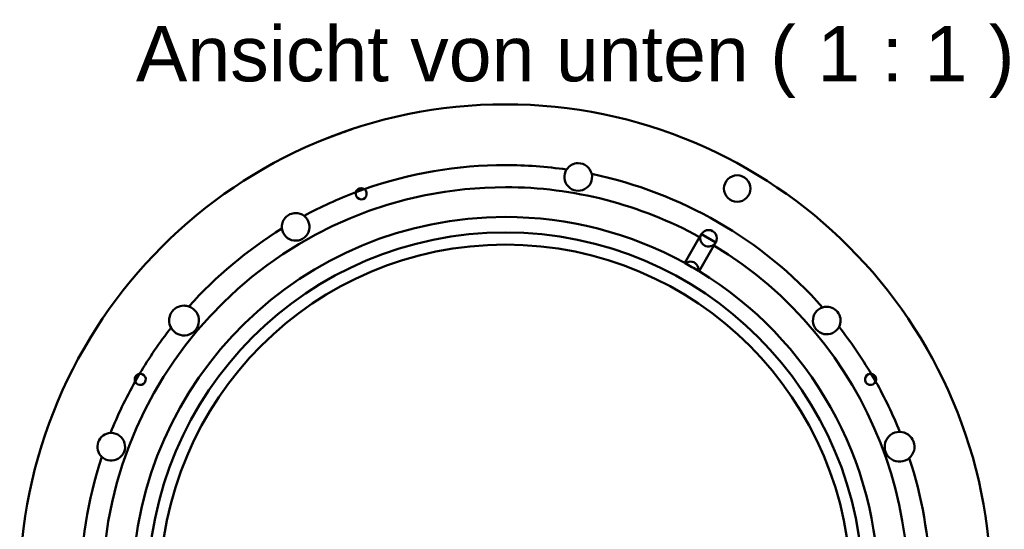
# Model space of a CAD drawing. Header units: inches. Extents: x 0.8 to 17.2, y 0.6 to 12.1.
# Tile 6 of 11: x 6.6 to 10.1, y 4.8 to 6.6. Entities that reach past the tile are written whole.
import ezdxf
from ezdxf.enums import TextEntityAlignment as Align

# ---------------------------------------------------------------- set-up
doc = ezdxf.new("R2010")
doc.units = ezdxf.units.IN
doc.header["$MEASUREMENT"] = 0
doc.layers.add('SICHTKANTE', color=7, linetype='Continuous', lineweight=50)
doc.layers.add('TEXT', color=7, linetype='Continuous', lineweight=18)
doc.styles.add('ISO_20', font='arial.ttf')

msp = doc.modelspace()

# ---------------------------------------------------------------- linework, layer by layer
at = {"layer": 'SICHTKANTE'}
for p, q in [((7.69612, 6.21643), (7.69286, 6.21522)), ((7.69361, 6.21549), (7.69394, 6.21562)), ((7.69394, 6.21562), (7.69427, 6.21574)), ((7.69427, 6.21574), (7.6946, 6.21586)), ((7.69946, 6.21767), (7.69612, 6.21643)), ((7.70287, 6.21892), (7.69946, 6.21767)), ((7.70183, 6.21854), (7.70295, 6.21895)), ((7.70631, 6.22018), (7.70287, 6.21892)), ((7.70295, 6.21895), (7.70406, 6.21936)), ((7.70406, 6.21936), (7.70519, 6.21977)), ((7.70519, 6.21977), (7.70631, 6.22018)), ((7.70975, 6.22143), (7.70631, 6.22018)), ((7.70631, 6.22018), (7.70743, 6.22059)), ((7.70743, 6.22059), (7.70856, 6.221)), ((7.70856, 6.221), (7.70968, 6.2214)), ((7.70968, 6.2214), (7.71081, 6.22181)), ((7.71318, 6.22266), (7.70975, 6.22143)), ((7.71081, 6.22181), (7.71193, 6.22221)), ((7.71193, 6.22221), (7.71304, 6.22262)), ((7.71304, 6.22262), (7.71416, 6.22301)), ((7.71656, 6.22388), (7.71318, 6.22266)), ((7.71416, 6.22301), (7.71526, 6.22341)), ((7.71526, 6.22341), (7.71636, 6.22381)), ((7.71636, 6.22381), (7.71746, 6.2242)), ((7.71987, 6.22505), (7.71656, 6.22388)), ((7.71746, 6.2242), (7.71855, 6.22458)), ((7.71855, 6.22458), (7.71962, 6.22497)), ((7.71962, 6.22497), (7.72068, 6.22534)), ((7.72306, 6.22618), (7.71987, 6.22505)), ((7.72068, 6.22534), (7.72173, 6.22571)), ((7.72173, 6.22571), (7.72276, 6.22608)), ((7.72276, 6.22608), (7.72378, 6.22644)), ((7.72612, 6.22726), (7.72306, 6.22618)), ((7.72378, 6.22644), (7.72479, 6.22679)), ((7.72479, 6.22679), (7.72577, 6.22714)), ((7.72577, 6.22714), (7.72675, 6.22748)), ((7.72903, 6.22828), (7.72612, 6.22726)), ((7.72675, 6.22748), (7.72771, 6.22781)), ((7.72771, 6.22781), (7.72865, 6.22814)), ((7.72865, 6.22814), (7.72958, 6.22847)), ((7.7318, 6.22924), (7.72903, 6.22828)), ((7.72958, 6.22847), (7.73049, 6.22878)), ((7.73049, 6.22878), (7.73138, 6.22909)), ((7.73138, 6.22909), (7.73226, 6.2294)), ((7.7344, 6.23014), (7.7318, 6.22924)), ((7.73226, 6.2294), (7.73312, 6.22969)), ((7.73312, 6.22969), (7.73396, 6.22999)), ((7.73396, 6.22999), (7.73478, 6.23027)), ((7.73684, 6.23098), (7.7344, 6.23014)), ((7.73478, 6.23027), (7.73559, 6.23055)), ((7.73559, 6.23055), (7.73638, 6.23082)), ((7.73638, 6.23082), (7.73715, 6.23109)), ((7.73912, 6.23176), (7.73684, 6.23098)), ((7.73715, 6.23109), (7.73791, 6.23134)), ((7.73791, 6.23134), (7.73865, 6.2316)), ((7.73865, 6.2316), (7.73936, 6.23184)), ((7.74122, 6.23248), (7.73912, 6.23176)), ((7.73936, 6.23184), (7.74007, 6.23208)), ((7.74007, 6.23208), (7.74075, 6.23231)), ((7.74075, 6.23231), (7.74141, 6.23254)), ((7.74315, 6.23313), (7.74122, 6.23248)), ((7.74141, 6.23254), (7.74206, 6.23276)), ((7.74206, 6.23276), (7.74268, 6.23297)), ((7.74268, 6.23297), (7.74329, 6.23318)), ((7.74491, 6.23373), (7.74315, 6.23313)), ((7.74329, 6.23318), (7.74388, 6.23338)), ((7.74388, 6.23338), (7.74445, 6.23357)), ((7.74445, 6.23357), (7.74501, 6.23376)), ((7.74649, 6.23426), (7.74491, 6.23373)), ((7.74501, 6.23376), (7.74554, 6.23394)), ((7.7479, 6.23473), (7.74649, 6.23426)), ((7.74914, 6.23515), (7.7479, 6.23473)), ((7.75022, 6.23551), (7.74914, 6.23515)), ((7.75113, 6.23581), (7.75022, 6.23551)), ((7.75188, 6.23606), (7.75113, 6.23581)), ((7.75247, 6.23626), (7.75188, 6.23606)), ((7.75289, 6.2364), (7.75247, 6.23626)), ((7.75314, 6.23648), (7.75289, 6.2364)), ((7.75322, 6.23651), (7.75314, 6.23648)), ((7.66081, 6.20288), (7.66073, 6.20284)), ((7.66073, 6.20284), (7.66074, 6.20285)), ((7.66074, 6.20285), (7.66076, 6.20286)), ((7.66076, 6.20286), (7.66079, 6.20287)), ((7.66079, 6.20287), (7.66084, 6.20289)), ((7.66104, 6.20297), (7.66081, 6.20288)), ((7.66084, 6.20289), (7.66091, 6.20291)), ((7.66091, 6.20291), (7.66099, 6.20295)), ((7.66099, 6.20295), (7.66108, 6.20298)), ((7.66143, 6.20312), (7.66104, 6.20297)), ((7.66108, 6.20298), (7.66118, 6.20302)), ((7.66118, 6.20302), (7.6613, 6.20307)), ((7.6613, 6.20307), (7.66144, 6.20313)), ((7.66197, 6.20334), (7.66143, 6.20312)), ((7.66144, 6.20313), (7.66159, 6.20318)), ((7.66159, 6.20318), (7.66175, 6.20325)), ((7.66175, 6.20325), (7.66193, 6.20332)), ((7.66193, 6.20332), (7.66212, 6.2034)), ((7.66267, 6.20361), (7.66197, 6.20334)), ((7.66212, 6.2034), (7.66233, 6.20348)), ((7.66233, 6.20348), (7.66255, 6.20356)), ((7.66255, 6.20356), (7.66278, 6.20366)), ((7.66353, 6.20395), (7.66267, 6.20361)), ((7.66278, 6.20366), (7.66303, 6.20376)), ((7.66303, 6.20376), (7.6633, 6.20386)), ((7.6633, 6.20386), (7.66357, 6.20397)), ((7.66455, 6.20435), (7.66353, 6.20395)), ((7.66357, 6.20397), (7.66387, 6.20409)), ((7.66387, 6.20409), (7.66418, 6.20421)), ((7.66418, 6.20421), (7.6645, 6.20433)), ((7.6645, 6.20433), (7.66484, 6.20447)), ((7.66573, 6.20482), (7.66455, 6.20435)), ((7.66484, 6.20447), (7.66519, 6.2046)), ((7.66519, 6.2046), (7.66555, 6.20475)), ((7.66555, 6.20475), (7.66594, 6.2049)), ((7.66707, 6.20535), (7.66573, 6.20482)), ((7.66594, 6.2049), (7.66633, 6.20505)), ((7.66633, 6.20505), (7.66674, 6.20522)), ((7.66674, 6.20522), (7.66717, 6.20538)), ((7.66858, 6.20593), (7.66707, 6.20535)), ((7.66717, 6.20538), (7.66761, 6.20556)), ((7.66761, 6.20556), (7.66807, 6.20573)), ((7.66807, 6.20573), (7.66854, 6.20592)), ((7.66854, 6.20592), (7.66903, 6.20611)), ((7.67025, 6.20659), (7.66858, 6.20593)), ((7.66903, 6.20611), (7.66953, 6.2063)), ((7.66953, 6.2063), (7.67004, 6.20651)), ((7.67004, 6.20651), (7.67058, 6.20671)), ((7.67209, 6.2073), (7.67025, 6.20659)), ((7.67058, 6.20671), (7.67112, 6.20693)), ((7.67112, 6.20693), (7.67169, 6.20715)), ((7.67169, 6.20715), (7.67226, 6.20737)), ((7.6741, 6.20808), (7.67209, 6.2073)), ((7.67226, 6.20737), (7.67286, 6.2076)), ((7.67286, 6.2076), (7.67347, 6.20784)), ((7.67347, 6.20784), (7.67409, 6.20808)), ((7.67409, 6.20808), (7.67473, 6.20833)), ((7.67627, 6.20892), (7.6741, 6.20808)), ((7.67473, 6.20833), (7.67539, 6.20858)), ((7.67539, 6.20858), (7.67606, 6.20884)), ((7.67606, 6.20884), (7.67674, 6.2091)), ((7.67861, 6.20982), (7.67627, 6.20892)), ((7.67674, 6.2091), (7.67744, 6.20937)), ((7.68113, 6.21078), (7.67861, 6.20982)), ((7.68021, 6.21043), (7.68047, 6.21053)), ((7.68047, 6.21053), (7.68074, 6.21063)), ((7.68074, 6.21063), (7.681, 6.21074)), ((7.681, 6.21074), (7.68127, 6.21084)), ((7.68383, 6.21181), (7.68113, 6.21078)), ((7.68127, 6.21084), (7.68154, 6.21094)), ((7.68154, 6.21094), (7.68181, 6.21104)), ((7.68181, 6.21104), (7.68208, 6.21115)), ((7.68208, 6.21115), (7.68235, 6.21125)), ((7.68235, 6.21125), (7.68263, 6.21136)), ((7.68263, 6.21136), (7.68291, 6.21146)), ((7.68291, 6.21146), (7.68319, 6.21157)), ((7.68319, 6.21157), (7.68347, 6.21168)), ((7.68347, 6.21168), (7.68375, 6.21178)), ((7.68375, 6.21178), (7.68404, 6.21189)), ((7.6867, 6.2129), (7.68383, 6.21181)), ((7.68404, 6.21189), (7.68432, 6.212)), ((7.68432, 6.212), (7.68461, 6.21211)), ((7.68461, 6.21211), (7.6849, 6.21222)), ((7.6849, 6.21222), (7.68519, 6.21233)), ((7.68519, 6.21233), (7.68549, 6.21244)), ((7.68549, 6.21244), (7.68578, 6.21255)), ((7.68578, 6.21255), (7.68608, 6.21266)), ((7.68608, 6.21266), (7.68637, 6.21278)), ((7.68637, 6.21278), (7.68667, 6.21289)), ((7.68667, 6.21289), (7.68697, 6.213)), ((7.68972, 6.21404), (7.6867, 6.2129)), ((7.68697, 6.213), (7.68728, 6.21312)), ((7.68728, 6.21312), (7.68758, 6.21323)), ((7.68758, 6.21323), (7.68789, 6.21335)), ((7.68789, 6.21335), (7.68819, 6.21346)), ((7.68819, 6.21346), (7.6885, 6.21358)), ((7.6885, 6.21358), (7.68881, 6.2137)), ((7.68881, 6.2137), (7.68912, 6.21381)), ((7.68912, 6.21381), (7.68943, 6.21393)), ((7.68943, 6.21393), (7.68975, 6.21405)), ((7.69286, 6.21522), (7.68972, 6.21404)), ((7.68975, 6.21405), (7.69006, 6.21417)), ((7.69006, 6.21417), (7.69038, 6.21429)), ((7.69038, 6.21429), (7.69069, 6.21441)), ((7.69069, 6.21441), (7.69101, 6.21452)), ((7.69101, 6.21452), (7.69133, 6.21464)), ((7.69133, 6.21464), (7.69165, 6.21476)), ((7.69165, 6.21476), (7.69198, 6.21489)), ((7.69198, 6.21489), (7.6923, 6.21501)), ((7.6923, 6.21501), (7.69263, 6.21513)), ((7.69263, 6.21513), (7.69295, 6.21525)), ((7.69295, 6.21525), (7.69328, 6.21537)), ((7.69328, 6.21537), (7.69361, 6.21549)), ((7.766, 6.01147), (7.79559, 6.02224)), ((7.766, 6.01147), (7.76615, 6.01196)), ((7.76615, 6.01196), (7.76632, 6.01245)), ((7.76632, 6.01245), (7.7665, 6.01293)), ((7.7665, 6.01293), (7.7667, 6.0134)), ((7.7667, 6.0134), (7.7669, 6.01388)), ((7.7669, 6.01388), (7.76712, 6.01434)), ((7.76712, 6.01434), (7.76735, 6.0148)), ((7.76735, 6.0148), (7.7676, 6.01526)), ((7.7676, 6.01526), (7.76785, 6.01571)), ((7.76785, 6.01571), (7.76812, 6.01615)), ((7.76812, 6.01615), (7.7684, 6.01659)), ((7.7684, 6.01659), (7.76869, 6.01702)), ((7.76869, 6.01702), (7.76899, 6.01744)), ((7.76899, 6.01744), (7.7693, 6.01785)), ((7.7693, 6.01785), (7.76963, 6.01826)), ((7.76963, 6.01826), (7.76996, 6.01866)), ((7.76996, 6.01866), (7.77031, 6.01904)), ((7.77031, 6.01904), (7.77067, 6.01943)), ((7.77067, 6.01943), (7.77104, 6.0198)), ((7.77104, 6.0198), (7.77141, 6.02016)), ((7.77141, 6.02016), (7.7718, 6.02051)), ((7.7718, 6.02051), (7.7722, 6.02085)), ((7.7722, 6.02085), (7.77261, 6.02118)), ((7.77261, 6.02118), (7.77302, 6.02151)), ((7.77302, 6.02151), (7.77345, 6.02182)), ((7.77345, 6.02182), (7.77388, 6.02212)), ((7.77388, 6.02212), (7.77433, 6.0224)), ((7.77433, 6.0224), (7.77478, 6.02268)), ((7.77478, 6.02268), (7.77523, 6.02294)), ((7.77523, 6.02294), (7.7757, 6.02319)), ((7.7757, 6.02319), (7.77617, 6.02343)), ((7.77617, 6.02343), (7.77665, 6.02366)), ((7.77665, 6.02366), (7.77713, 6.02387)), ((7.77713, 6.02387), (7.77762, 6.02407)), ((7.77762, 6.02407), (7.77811, 6.02426)), ((7.77811, 6.02426), (7.77861, 6.02443)), ((7.77861, 6.02443), (7.77912, 6.02459)), ((7.77912, 6.02459), (7.77963, 6.02474)), ((7.77963, 6.02474), (7.78014, 6.02487)), ((7.78014, 6.02487), (7.78065, 6.02499)), ((7.78065, 6.02499), (7.78117, 6.0251)), ((7.78117, 6.0251), (7.78169, 6.02519)), ((7.78169, 6.02519), (7.78221, 6.02527)), ((7.78221, 6.02527), (7.78274, 6.02533)), ((7.78274, 6.02533), (7.78326, 6.02538)), ((7.78326, 6.02538), (7.78379, 6.02542)), ((7.78379, 6.02542), (7.78431, 6.02544)), ((7.78431, 6.02544), (7.78484, 6.02544)), ((8.93883, 5.75943), (8.99199, 5.85151)), ((8.99199, 5.85151), (8.99805, 5.862)), ((9.04919, 5.83247), (8.99805, 5.862)), ((9.04314, 5.82198), (9.04919, 5.83247)), ((8.98997, 5.7299), (9.04314, 5.82198)), ((6.81141, 5.47979), (6.80984, 5.47715)), ((6.81042, 5.47813), (6.81049, 5.47824)), ((6.81049, 5.47824), (6.81055, 5.47835)), ((6.81055, 5.47835), (6.81062, 5.47846)), ((6.81062, 5.47846), (6.81069, 5.47858)), ((6.81069, 5.47858), (6.81075, 5.47869)), ((6.81075, 5.47869), (6.81082, 5.4788)), ((6.81082, 5.4788), (6.81089, 5.47891)), ((6.81089, 5.47891), (6.81095, 5.47902)), ((6.81095, 5.47902), (6.81102, 5.47913)), ((6.81102, 5.47913), (6.81108, 5.47924)), ((6.81108, 5.47924), (6.81115, 5.47935)), ((6.81115, 5.47935), (6.81121, 5.47946)), ((6.81121, 5.47946), (6.81128, 5.47957)), ((6.81128, 5.47957), (6.81134, 5.47968)), ((6.81134, 5.47968), (6.81141, 5.47979)), ((6.8129, 5.48228), (6.81141, 5.47979)), ((6.81141, 5.47979), (6.81147, 5.4799)), ((6.81147, 5.4799), (6.81154, 5.48001)), ((6.81154, 5.48001), (6.8116, 5.48011)), ((6.8116, 5.48011), (6.81167, 5.48022)), ((6.81167, 5.48022), (6.81173, 5.48033)), ((6.81173, 5.48033), (6.8118, 5.48044)), ((6.8118, 5.48044), (6.81186, 5.48054)), ((6.81186, 5.48054), (6.81192, 5.48065)), ((6.81192, 5.48065), (6.81199, 5.48076)), ((6.81199, 5.48076), (6.81205, 5.48086)), ((6.81205, 5.48086), (6.81211, 5.48097)), ((6.81211, 5.48097), (6.81218, 5.48107)), ((6.81218, 5.48107), (6.81224, 5.48118)), ((6.81224, 5.48118), (6.8123, 5.48128)), ((6.8123, 5.48128), (6.81236, 5.48139)), ((6.81236, 5.48139), (6.81243, 5.48149)), ((6.81243, 5.48149), (6.81249, 5.4816)), ((6.81249, 5.4816), (6.81255, 5.4817)), ((6.81255, 5.4817), (6.81261, 5.4818)), ((6.81261, 5.4818), (6.81267, 5.48191)), ((6.81267, 5.48191), (6.81273, 5.48201)), ((6.81273, 5.48201), (6.8128, 5.48211)), ((6.8128, 5.48211), (6.81286, 5.48221)), ((6.81286, 5.48221), (6.81292, 5.48231)), ((6.81429, 5.4846), (6.8129, 5.48228)), ((6.81292, 5.48231), (6.81298, 5.48242)), ((6.81298, 5.48242), (6.81304, 5.48252)), ((6.81304, 5.48252), (6.8131, 5.48262)), ((6.8131, 5.48262), (6.81316, 5.48272)), ((6.81316, 5.48272), (6.81322, 5.48282)), ((6.81322, 5.48282), (6.81328, 5.48292)), ((6.81328, 5.48292), (6.81334, 5.48302)), ((6.81334, 5.48302), (6.8134, 5.48312)), ((6.8134, 5.48312), (6.81346, 5.48322)), ((6.81558, 5.48675), (6.81429, 5.4846)), ((6.81678, 5.48873), (6.81558, 5.48675)), ((6.81789, 5.49057), (6.81678, 5.48873)), ((6.81745, 5.48984), (6.8175, 5.48993)), ((6.8175, 5.48993), (6.81756, 5.49002)), ((6.81756, 5.49002), (6.81762, 5.49012)), ((6.81762, 5.49012), (6.81767, 5.49021)), ((6.81767, 5.49021), (6.81773, 5.4903)), ((6.81773, 5.4903), (6.81779, 5.49039)), ((6.81779, 5.49039), (6.81784, 5.49049)), ((6.81784, 5.49049), (6.8179, 5.49058)), ((6.81891, 5.49225), (6.81789, 5.49057)), ((6.8179, 5.49058), (6.81795, 5.49067)), ((6.81795, 5.49067), (6.81801, 5.49076)), ((6.81801, 5.49076), (6.81806, 5.49085)), ((6.81806, 5.49085), (6.81811, 5.49094)), ((6.81811, 5.49094), (6.81817, 5.49103)), ((6.81817, 5.49103), (6.81822, 5.49111)), ((6.81822, 5.49111), (6.81828, 5.4912)), ((6.81828, 5.4912), (6.81833, 5.49129)), ((6.81833, 5.49129), (6.81838, 5.49138)), ((6.81838, 5.49138), (6.81843, 5.49146)), ((6.81843, 5.49146), (6.81849, 5.49155)), ((6.81849, 5.49155), (6.81854, 5.49164)), ((6.81854, 5.49164), (6.81859, 5.49172)), ((6.81859, 5.49172), (6.81864, 5.49181)), ((6.81864, 5.49181), (6.81869, 5.49189)), ((6.81869, 5.49189), (6.81875, 5.49198)), ((6.81875, 5.49198), (6.8188, 5.49206)), ((6.8188, 5.49206), (6.81885, 5.49214)), ((6.81885, 5.49214), (6.8189, 5.49223)), ((6.8189, 5.49223), (6.81895, 5.49231)), ((6.81984, 5.49377), (6.81891, 5.49225)), ((6.81895, 5.49231), (6.819, 5.49239)), ((6.819, 5.49239), (6.81905, 5.49248)), ((6.81905, 5.49248), (6.8191, 5.49256)), ((6.8191, 5.49256), (6.81915, 5.49264)), ((6.81915, 5.49264), (6.8192, 5.49272)), ((6.8192, 5.49272), (6.81925, 5.4928)), ((6.81925, 5.4928), (6.81929, 5.49288)), ((6.81929, 5.49288), (6.81934, 5.49296)), ((6.81934, 5.49296), (6.81939, 5.49304)), ((6.81939, 5.49304), (6.81944, 5.49312)), ((6.81944, 5.49312), (6.81949, 5.49319)), ((6.81949, 5.49319), (6.81953, 5.49327)), ((6.81953, 5.49327), (6.81958, 5.49335)), ((6.81958, 5.49335), (6.81963, 5.49343)), ((6.81963, 5.49343), (6.81967, 5.4935)), ((6.81967, 5.4935), (6.81972, 5.49358)), ((6.81972, 5.49358), (6.81977, 5.49366)), ((6.81977, 5.49366), (6.81981, 5.49373)), ((6.81981, 5.49373), (6.81986, 5.49381)), ((6.82068, 5.49515), (6.81984, 5.49377)), ((6.81986, 5.49381), (6.8199, 5.49388)), ((6.82142, 5.49637), (6.82068, 5.49515)), ((6.82208, 5.49745), (6.82142, 5.49637)), ((6.82265, 5.49838), (6.82208, 5.49745)), ((6.82313, 5.49916), (6.82265, 5.49838)), ((6.82353, 5.4998), (6.82313, 5.49916)), ((6.82383, 5.5003), (6.82353, 5.4998)), ((6.82405, 5.50065), (6.82383, 5.5003)), ((6.82418, 5.50086), (6.82405, 5.50065)), ((6.82422, 5.50093), (6.82418, 5.50086)), ((9.77425, 5.50086), (9.7742, 5.50093)), ((9.7742, 5.50093), (9.77421, 5.50091)), ((9.77421, 5.50091), (9.77425, 5.50086)), ((9.77439, 5.50063), (9.77425, 5.50086)), ((9.77425, 5.50086), (9.77431, 5.50076)), ((9.77431, 5.50076), (9.77439, 5.50063)), ((9.77462, 5.50025), (9.77439, 5.50063)), ((9.77439, 5.50063), (9.77449, 5.50046)), ((9.77449, 5.50046), (9.77462, 5.50026)), ((9.77462, 5.50026), (9.77477, 5.50001)), ((9.77494, 5.49973), (9.77462, 5.50025)), ((9.77477, 5.50001), (9.77494, 5.49973)), ((9.77536, 5.49905), (9.77494, 5.49973)), ((9.77494, 5.49973), (9.77513, 5.49942)), ((9.77513, 5.49942), (9.77535, 5.49906)), ((9.77535, 5.49906), (9.77559, 5.49867)), ((9.77586, 5.49823), (9.77536, 5.49905)), ((9.77559, 5.49867), (9.77586, 5.49824)), ((9.77586, 5.49824), (9.77614, 5.49778)), ((9.77645, 5.49727), (9.77586, 5.49823)), ((9.77614, 5.49778), (9.77645, 5.49727)), ((9.77714, 5.49615), (9.77645, 5.49727)), ((9.77645, 5.49727), (9.77678, 5.49674)), ((9.77678, 5.49674), (9.77713, 5.49616)), ((9.77713, 5.49616), (9.7775, 5.49555)), ((9.77791, 5.49488), (9.77714, 5.49615)), ((9.7775, 5.49555), (9.7779, 5.4949)), ((9.7779, 5.4949), (9.77832, 5.49421)), ((9.77878, 5.49345), (9.77791, 5.49488)), ((9.77832, 5.49421), (9.77877, 5.49348)), ((9.77877, 5.49348), (9.77924, 5.49271)), ((9.77975, 5.49186), (9.77878, 5.49345)), ((9.77924, 5.49271), (9.77973, 5.4919)), ((9.77973, 5.4919), (9.78024, 5.49105)), ((9.78081, 5.49011), (9.77975, 5.49186)), ((9.78024, 5.49105), (9.78078, 5.49016)), ((9.78078, 5.49016), (9.78135, 5.48923)), ((9.78196, 5.48821), (9.78081, 5.49011)), ((9.78135, 5.48923), (9.78193, 5.48826)), ((9.78193, 5.48826), (9.78254, 5.48725)), ((9.78321, 5.48614), (9.78196, 5.48821)), ((9.78254, 5.48725), (9.78317, 5.4862)), ((9.78317, 5.4862), (9.78382, 5.48512)), ((9.78454, 5.48393), (9.78321, 5.48614)), ((9.78382, 5.48512), (9.7845, 5.484)), ((9.7845, 5.484), (9.7852, 5.48283)), ((9.78596, 5.48156), (9.78454, 5.48393)), ((9.7852, 5.48283), (9.78591, 5.48164)), ((9.78591, 5.48164), (9.78665, 5.4804)), ((9.78746, 5.47904), (9.78596, 5.48156)), ((9.78665, 5.4804), (9.78741, 5.47913)), ((9.78741, 5.47913), (9.78819, 5.47782)), ((9.78904, 5.47639), (9.78746, 5.47904)), ((6.79044, 5.44364), (6.78885, 5.44082)), ((6.78958, 5.44211), (6.79038, 5.44353)), ((6.79038, 5.44353), (6.7912, 5.44499)), ((6.79211, 5.4466), (6.79044, 5.44364)), ((6.7912, 5.44499), (6.79204, 5.44647)), ((6.79204, 5.44647), (6.7929, 5.44798)), ((6.79385, 5.44966), (6.79211, 5.4466)), ((6.7929, 5.44798), (6.79377, 5.44952)), ((6.79377, 5.44952), (6.79466, 5.45107)), ((6.79564, 5.45279), (6.79385, 5.44966)), ((6.79466, 5.45107), (6.79555, 5.45264)), ((6.79555, 5.45264), (6.79645, 5.45421)), ((6.79745, 5.45595), (6.79564, 5.45279)), ((6.79645, 5.45421), (6.79736, 5.45579)), ((6.79736, 5.45579), (6.79827, 5.45738)), ((6.79928, 5.45913), (6.79745, 5.45595)), ((6.79827, 5.45738), (6.79919, 5.45897)), ((6.80111, 5.46229), (6.79928, 5.45913)), ((6.80293, 5.46542), (6.80111, 5.46229)), ((6.80473, 5.46849), (6.80293, 5.46542)), ((6.80649, 5.47148), (6.80473, 5.46849)), ((6.80617, 5.47095), (6.80624, 5.47107)), ((6.80624, 5.47107), (6.80631, 5.47119)), ((6.80631, 5.47119), (6.80638, 5.47131)), ((6.80638, 5.47131), (6.80645, 5.47142)), ((6.80645, 5.47142), (6.80652, 5.47154)), ((6.8082, 5.47438), (6.80649, 5.47148)), ((6.80652, 5.47154), (6.80659, 5.47166)), ((6.80659, 5.47166), (6.80666, 5.47177)), ((6.80666, 5.47177), (6.80673, 5.47189)), ((6.80673, 5.47189), (6.8068, 5.47201)), ((6.8068, 5.47201), (6.80687, 5.47213)), ((6.80687, 5.47213), (6.80693, 5.47224)), ((6.80693, 5.47224), (6.807, 5.47236)), ((6.807, 5.47236), (6.80707, 5.47247)), ((6.80707, 5.47247), (6.80714, 5.47259)), ((6.80714, 5.47259), (6.80721, 5.47271)), ((6.80721, 5.47271), (6.80728, 5.47282)), ((6.80728, 5.47282), (6.80734, 5.47294)), ((6.80734, 5.47294), (6.80741, 5.47305)), ((6.80741, 5.47305), (6.80748, 5.47317)), ((6.80748, 5.47317), (6.80755, 5.47328)), ((6.80755, 5.47328), (6.80762, 5.4734)), ((6.80762, 5.4734), (6.80768, 5.47351)), ((6.80768, 5.47351), (6.80775, 5.47363)), ((6.80775, 5.47363), (6.80782, 5.47374)), ((6.80782, 5.47374), (6.80789, 5.47386)), ((6.80789, 5.47386), (6.80795, 5.47397)), ((6.80795, 5.47397), (6.80802, 5.47408)), ((6.80802, 5.47408), (6.80809, 5.4742)), ((6.80809, 5.4742), (6.80816, 5.47431)), ((6.80816, 5.47431), (6.80822, 5.47442)), ((6.80984, 5.47715), (6.8082, 5.47438)), ((6.80822, 5.47442), (6.80829, 5.47454)), ((6.80829, 5.47454), (6.80836, 5.47465)), ((6.80836, 5.47465), (6.80842, 5.47476)), ((6.80842, 5.47476), (6.80849, 5.47487)), ((6.80849, 5.47487), (6.80856, 5.47499)), ((6.80856, 5.47499), (6.80862, 5.4751)), ((6.80862, 5.4751), (6.80869, 5.47521)), ((6.80869, 5.47521), (6.80875, 5.47532)), ((6.80875, 5.47532), (6.80882, 5.47543)), ((6.80882, 5.47543), (6.80889, 5.47554)), ((6.80889, 5.47554), (6.80895, 5.47565)), ((6.80895, 5.47565), (6.80902, 5.47577)), ((6.80902, 5.47577), (6.80908, 5.47588)), ((6.80908, 5.47588), (6.80915, 5.47599)), ((6.80915, 5.47599), (6.80921, 5.4761)), ((6.80921, 5.4761), (6.80928, 5.47621)), ((6.80928, 5.47621), (6.80934, 5.47632)), ((6.80934, 5.47632), (6.80941, 5.47642)), ((9.78819, 5.47782), (9.78898, 5.47648)), ((9.78898, 5.47648), (9.7898, 5.47511)), ((9.79069, 5.47359), (9.78904, 5.47639)), ((9.7898, 5.47511), (9.79063, 5.4737)), ((9.79063, 5.4737), (9.79148, 5.47226)), ((9.79242, 5.47067), (9.79069, 5.47359)), ((9.79148, 5.47226), (9.79234, 5.47079)), ((9.79234, 5.47079), (9.79322, 5.46929)), ((9.7942, 5.46763), (9.79242, 5.47067)), ((9.79322, 5.46929), (9.79412, 5.46777)), ((9.79412, 5.46777), (9.79502, 5.46623)), ((9.79602, 5.46452), (9.7942, 5.46763)), ((9.79502, 5.46623), (9.79593, 5.46467)), ((9.79593, 5.46467), (9.79684, 5.4631)), ((9.79785, 5.46137), (9.79602, 5.46452)), ((9.79684, 5.4631), (9.79776, 5.46153)), ((9.79776, 5.46153), (9.79867, 5.45994)), ((9.79968, 5.4582), (9.79785, 5.46137)), ((9.79867, 5.45994), (9.79959, 5.45836)), ((9.80151, 5.45503), (9.79968, 5.4582)), ((9.80331, 5.45189), (9.80151, 5.45503)), ((9.80507, 5.44879), (9.80331, 5.45189)), ((9.80678, 5.44577), (9.80507, 5.44879)), ((9.80648, 5.44631), (9.80654, 5.44619)), ((9.80654, 5.44619), (9.80661, 5.44608)), ((9.80661, 5.44608), (9.80668, 5.44596)), ((9.80668, 5.44596), (9.80675, 5.44584)), ((9.80675, 5.44584), (9.80681, 5.44572)), ((9.80843, 5.44285), (9.80678, 5.44577)), ((9.80681, 5.44572), (9.80688, 5.4456)), ((9.80688, 5.4456), (9.80695, 5.44548)), ((9.80695, 5.44548), (9.80701, 5.44536)), ((9.80701, 5.44536), (9.80708, 5.44525)), ((9.80708, 5.44525), (9.80715, 5.44513)), ((9.80715, 5.44513), (9.80721, 5.44501)), ((9.80721, 5.44501), (9.80728, 5.44489)), ((9.80728, 5.44489), (9.80735, 5.44477)), ((9.80735, 5.44477), (9.80741, 5.44466)), ((9.80741, 5.44466), (9.80748, 5.44454)), ((9.80748, 5.44454), (9.80755, 5.44442)), ((9.80755, 5.44442), (9.80761, 5.44431)), ((9.80761, 5.44431), (9.80768, 5.44419)), ((9.80768, 5.44419), (9.80774, 5.44407)), ((9.80774, 5.44407), (9.80781, 5.44396)), ((9.80781, 5.44396), (9.80787, 5.44384)), ((9.80787, 5.44384), (9.80794, 5.44372)), ((9.80794, 5.44372), (9.808, 5.44361)), ((9.808, 5.44361), (9.80807, 5.44349)), ((9.80807, 5.44349), (9.80813, 5.44338)), ((9.80813, 5.44338), (9.8082, 5.44326)), ((9.8082, 5.44326), (9.80826, 5.44315)), ((9.80826, 5.44315), (9.80833, 5.44303)), ((9.80833, 5.44303), (9.80839, 5.44292)), ((6.77505, 5.41577), (6.77501, 5.41569)), ((6.77501, 5.41569), (6.77502, 5.41571)), ((6.77502, 5.41571), (6.77505, 5.41577)), ((6.77518, 5.416), (6.77505, 5.41577)), ((6.77505, 5.41577), (6.7751, 5.41587)), ((6.7751, 5.41587), (6.77518, 5.416)), ((6.77539, 5.41639), (6.77518, 5.416)), ((6.77518, 5.416), (6.77527, 5.41618)), ((6.77527, 5.41618), (6.77539, 5.41639)), ((6.77568, 5.41693), (6.77539, 5.41639)), ((6.77539, 5.41639), (6.77552, 5.41664)), ((6.77552, 5.41664), (6.77568, 5.41693)), ((6.77606, 5.41763), (6.77568, 5.41693)), ((6.77568, 5.41693), (6.77586, 5.41726)), ((6.77586, 5.41726), (6.77605, 5.41762)), ((6.77605, 5.41762), (6.77627, 5.41803)), ((6.77652, 5.41848), (6.77606, 5.41763)), ((6.77627, 5.41803), (6.77651, 5.41847)), ((6.77651, 5.41847), (6.77677, 5.41895)), ((6.77706, 5.41947), (6.77652, 5.41848)), ((6.77677, 5.41895), (6.77705, 5.41947)), ((6.77705, 5.41947), (6.77736, 5.42002)), ((6.77768, 5.42062), (6.77706, 5.41947)), ((6.77736, 5.42002), (6.77768, 5.42061)), ((6.7784, 5.42193), (6.77768, 5.42062)), ((6.77768, 5.42061), (6.77802, 5.42124)), ((6.77802, 5.42124), (6.77839, 5.42191)), ((6.77839, 5.42191), (6.77877, 5.42262)), ((6.7792, 5.4234), (6.7784, 5.42193)), ((6.77877, 5.42262), (6.77918, 5.42337)), ((6.77918, 5.42337), (6.77962, 5.42416)), ((6.78009, 5.42503), (6.7792, 5.4234)), ((6.77962, 5.42416), (6.78007, 5.425)), ((6.78007, 5.425), (6.78055, 5.42587)), ((6.78108, 5.42682), (6.78009, 5.42503)), ((6.78055, 5.42587), (6.78105, 5.42678)), ((6.78105, 5.42678), (6.78157, 5.42773)), ((6.78215, 5.42878), (6.78108, 5.42682)), ((6.78157, 5.42773), (6.78212, 5.42872)), ((6.78212, 5.42872), (6.78269, 5.42975)), ((6.78331, 5.43089), (6.78215, 5.42878)), ((6.78269, 5.42975), (6.78328, 5.43082)), ((6.78328, 5.43082), (6.78389, 5.43193)), ((6.78457, 5.43315), (6.78331, 5.43089)), ((6.78389, 5.43193), (6.78453, 5.43308)), ((6.78453, 5.43308), (6.78519, 5.43426)), ((6.78591, 5.43556), (6.78457, 5.43315)), ((6.78519, 5.43426), (6.78587, 5.43548)), ((6.78587, 5.43548), (6.78657, 5.43674)), ((6.78734, 5.43812), (6.78591, 5.43556)), ((6.78657, 5.43674), (6.78729, 5.43803)), ((6.78729, 5.43803), (6.78803, 5.43936)), ((6.78885, 5.44082), (6.78734, 5.43812)), ((6.78803, 5.43936), (6.78879, 5.44072)), ((6.78879, 5.44072), (6.78958, 5.44211)), ((9.80839, 5.44292), (9.80846, 5.4428)), ((9.81001, 5.44004), (9.80843, 5.44285)), ((9.80846, 5.4428), (9.80852, 5.44269)), ((9.80852, 5.44269), (9.80859, 5.44258)), ((9.80859, 5.44258), (9.80865, 5.44246)), ((9.80865, 5.44246), (9.80872, 5.44235)), ((9.80872, 5.44235), (9.80878, 5.44223)), ((9.80878, 5.44223), (9.80884, 5.44212)), ((9.80884, 5.44212), (9.80891, 5.44201)), ((9.80891, 5.44201), (9.80897, 5.44189)), ((9.80897, 5.44189), (9.80903, 5.44178)), ((9.80903, 5.44178), (9.8091, 5.44167)), ((9.8091, 5.44167), (9.80916, 5.44156)), ((9.80916, 5.44156), (9.80922, 5.44144)), ((9.80922, 5.44144), (9.80929, 5.44133)), ((9.80929, 5.44133), (9.80935, 5.44122)), ((9.80935, 5.44122), (9.80941, 5.44111)), ((9.80941, 5.44111), (9.80947, 5.441)), ((9.80947, 5.441), (9.80954, 5.44089)), ((9.80954, 5.44089), (9.8096, 5.44078)), ((9.81151, 5.43736), (9.81001, 5.44004)), ((9.81057, 5.43905), (9.81063, 5.43893)), ((9.81063, 5.43893), (9.8107, 5.43882)), ((9.8107, 5.43882), (9.81076, 5.43871)), ((9.81076, 5.43871), (9.81082, 5.43859)), ((9.81082, 5.43859), (9.81089, 5.43848)), ((9.81089, 5.43848), (9.81095, 5.43837)), ((9.81095, 5.43837), (9.81101, 5.43825)), ((9.81101, 5.43825), (9.81108, 5.43814)), ((9.81108, 5.43814), (9.81114, 5.43803)), ((9.81114, 5.43803), (9.8112, 5.43792)), ((9.8112, 5.43792), (9.81126, 5.43781)), ((9.81126, 5.43781), (9.81133, 5.43769)), ((9.81133, 5.43769), (9.81139, 5.43758)), ((9.81139, 5.43758), (9.81145, 5.43747)), ((9.81145, 5.43747), (9.81151, 5.43736)), ((9.81292, 5.43483), (9.81151, 5.43736)), ((9.81151, 5.43736), (9.81157, 5.43725)), ((9.81157, 5.43725), (9.81164, 5.43714)), ((9.81164, 5.43714), (9.8117, 5.43703)), ((9.8117, 5.43703), (9.81176, 5.43692)), ((9.81176, 5.43692), (9.81182, 5.43681)), ((9.81182, 5.43681), (9.81188, 5.4367)), ((9.81188, 5.4367), (9.81194, 5.43659)), ((9.81194, 5.43659), (9.812, 5.43649)), ((9.812, 5.43649), (9.81206, 5.43638)), ((9.81206, 5.43638), (9.81212, 5.43627)), ((9.81212, 5.43627), (9.81218, 5.43616)), ((9.81218, 5.43616), (9.81224, 5.43606)), ((9.81224, 5.43606), (9.8123, 5.43595)), ((9.8123, 5.43595), (9.81236, 5.43584)), ((9.81236, 5.43584), (9.81242, 5.43574)), ((9.81242, 5.43574), (9.81248, 5.43563)), ((9.81248, 5.43563), (9.81254, 5.43552)), ((9.81254, 5.43552), (9.8126, 5.43542)), ((9.8126, 5.43542), (9.81265, 5.43531)), ((9.81265, 5.43531), (9.81271, 5.43521)), ((9.81271, 5.43521), (9.81277, 5.4351)), ((9.81277, 5.4351), (9.81283, 5.435)), ((9.81283, 5.435), (9.81289, 5.4349)), ((9.81289, 5.4349), (9.81294, 5.43479)), ((9.81424, 5.43246), (9.81292, 5.43483)), ((9.81294, 5.43479), (9.813, 5.43469)), ((9.813, 5.43469), (9.81306, 5.43459)), ((9.81306, 5.43459), (9.81312, 5.43448)), ((9.81312, 5.43448), (9.81317, 5.43438)), ((9.81317, 5.43438), (9.81323, 5.43428)), ((9.81323, 5.43428), (9.81329, 5.43418)), ((9.81329, 5.43418), (9.81334, 5.43407)), ((9.81334, 5.43407), (9.8134, 5.43397)), ((9.8134, 5.43397), (9.81346, 5.43387)), ((9.81545, 5.43027), (9.81424, 5.43246)), ((9.81657, 5.42824), (9.81545, 5.43027)), ((9.81761, 5.42636), (9.81657, 5.42824)), ((9.81719, 5.42711), (9.81725, 5.42701)), ((9.81725, 5.42701), (9.8173, 5.42691)), ((9.8173, 5.42691), (9.81735, 5.42682)), ((9.81735, 5.42682), (9.8174, 5.42672)), ((9.8174, 5.42672), (9.81746, 5.42663)), ((9.81746, 5.42663), (9.81751, 5.42654)), ((9.81751, 5.42654), (9.81756, 5.42644)), ((9.81756, 5.42644), (9.81761, 5.42635)), ((9.81855, 5.42464), (9.81761, 5.42636)), ((9.81761, 5.42635), (9.81766, 5.42626)), ((9.81766, 5.42626), (9.81771, 5.42616)), ((9.81771, 5.42616), (9.81776, 5.42607)), ((9.81776, 5.42607), (9.81781, 5.42598)), ((9.81781, 5.42598), (9.81786, 5.42589)), ((9.81786, 5.42589), (9.81791, 5.4258)), ((9.81791, 5.4258), (9.81796, 5.42571)), ((9.81796, 5.42571), (9.81801, 5.42562)), ((9.81801, 5.42562), (9.81806, 5.42553)), ((9.81806, 5.42553), (9.81811, 5.42544)), ((9.81811, 5.42544), (9.81816, 5.42535)), ((9.81816, 5.42535), (9.81821, 5.42526)), ((9.81821, 5.42526), (9.81826, 5.42517)), ((9.81826, 5.42517), (9.8183, 5.42509)), ((9.8183, 5.42509), (9.81835, 5.425)), ((9.81835, 5.425), (9.8184, 5.42491)), ((9.8184, 5.42491), (9.81845, 5.42483)), ((9.81845, 5.42483), (9.81849, 5.42474)), ((9.81849, 5.42474), (9.81854, 5.42466)), ((9.81854, 5.42466), (9.81859, 5.42457)), ((9.81941, 5.42307), (9.81855, 5.42464)), ((9.81859, 5.42457), (9.81863, 5.42449)), ((9.81863, 5.42449), (9.81868, 5.4244)), ((9.81868, 5.4244), (9.81872, 5.42432)), ((9.81872, 5.42432), (9.81877, 5.42423)), ((9.81877, 5.42423), (9.81882, 5.42415)), ((9.81882, 5.42415), (9.81886, 5.42407)), ((9.81886, 5.42407), (9.81891, 5.42399)), ((9.81891, 5.42399), (9.81895, 5.42391)), ((9.81895, 5.42391), (9.819, 5.42382)), ((9.819, 5.42382), (9.81904, 5.42374)), ((9.81904, 5.42374), (9.81908, 5.42366)), ((9.81908, 5.42366), (9.81913, 5.42358)), ((9.81913, 5.42358), (9.81917, 5.4235)), ((9.81917, 5.4235), (9.81921, 5.42342)), ((9.81921, 5.42342), (9.81926, 5.42335)), ((9.81926, 5.42335), (9.8193, 5.42327)), ((9.8193, 5.42327), (9.81934, 5.42319)), ((9.81934, 5.42319), (9.81938, 5.42311)), ((9.81938, 5.42311), (9.81943, 5.42303)), ((9.82018, 5.42166), (9.81941, 5.42307)), ((9.81943, 5.42303), (9.81947, 5.42296)), ((9.82087, 5.4204), (9.82018, 5.42166)), ((9.82147, 5.41929), (9.82087, 5.4204)), ((9.82199, 5.41833), (9.82147, 5.41929)), ((9.82243, 5.41752), (9.82199, 5.41833)), ((9.82278, 5.41686), (9.82243, 5.41752)), ((9.82306, 5.41635), (9.82278, 5.41686)), ((9.82326, 5.41598), (9.82306, 5.41635)), ((9.82338, 5.41577), (9.82326, 5.41598)), ((9.82341, 5.41569), (9.82338, 5.41577)), ((6.97708, 5.34483), (6.97711, 5.34559)), ((6.97708, 5.34407), (6.97708, 5.34483)), ((6.97712, 5.34331), (6.97708, 5.34407)), ((6.97711, 5.34559), (6.97717, 5.34634)), ((6.97717, 5.34256), (6.97712, 5.34331)), ((6.97717, 5.34634), (6.97725, 5.3471)), ((6.97726, 5.34181), (6.97717, 5.34256)), ((6.97725, 5.3471), (6.97737, 5.34786)), ((6.97738, 5.34106), (6.97726, 5.34181)), ((6.97737, 5.34786), (6.97752, 5.34861)), ((6.97753, 5.34032), (6.97738, 5.34106)), ((6.97752, 5.34861), (6.97769, 5.34936)), ((6.9777, 5.33959), (6.97753, 5.34032)), ((6.97769, 5.34936), (6.9779, 5.3501)), ((6.9779, 5.33887), (6.9777, 5.33959)), ((6.9779, 5.3501), (6.97813, 5.35083)), ((6.97813, 5.33815), (6.9779, 5.33887)), ((6.97813, 5.35083), (6.97839, 5.35155)), ((6.97838, 5.33745), (6.97813, 5.33815)), ((6.97839, 5.35155), (6.97868, 5.35226)), ((6.97866, 5.33676), (6.99441, 5.36403)), ((6.97868, 5.35226), (6.979, 5.35297)), ((6.979, 5.35297), (6.97934, 5.35366)), ((6.97934, 5.35366), (6.97972, 5.35433)), ((6.97972, 5.35433), (6.98012, 5.35499)), ((6.98012, 5.35499), (6.98054, 5.35563)), ((6.98054, 5.35563), (6.98099, 5.35626)), ((6.98099, 5.35626), (6.98146, 5.35687)), ((6.98146, 5.35687), (6.98196, 5.35746)), ((6.98196, 5.35746), (6.98247, 5.35802)), ((6.98247, 5.35802), (6.98301, 5.35857)), ((6.98301, 5.35857), (6.98357, 5.3591)), ((6.98357, 5.3591), (6.98415, 5.3596)), ((6.98415, 5.3596), (6.98474, 5.36008)), ((6.98474, 5.36008), (6.98536, 5.36053)), ((6.98536, 5.36053), (6.98599, 5.36096)), ((6.98599, 5.36096), (6.98663, 5.36136)), ((6.98663, 5.36136), (6.98729, 5.36174)), ((6.98729, 5.36174), (6.98796, 5.36209)), ((6.98796, 5.36209), (6.98864, 5.36242)), ((6.98864, 5.36242), (6.98934, 5.36272)), ((6.98934, 5.36272), (6.99004, 5.36299)), ((6.99004, 5.36299), (6.99075, 5.36323)), ((6.99075, 5.36323), (6.99147, 5.36345)), ((6.99147, 5.36345), (6.9922, 5.36364)), ((6.9922, 5.36364), (6.99293, 5.3638)), ((6.99293, 5.3638), (6.99367, 5.36393)), ((6.99367, 5.36393), (6.99441, 5.36403)), ((9.60401, 5.36403), (9.60476, 5.36393)), ((9.60401, 5.36403), (9.61976, 5.33676)), ((9.60476, 5.36393), (9.60549, 5.3638)), ((9.60549, 5.3638), (9.60623, 5.36364)), ((9.60623, 5.36364), (9.60695, 5.36345)), ((9.60695, 5.36345), (9.60767, 5.36323)), ((9.60767, 5.36323), (9.60839, 5.36299)), ((9.60839, 5.36299), (9.60909, 5.36272)), ((9.60909, 5.36272), (9.60978, 5.36242)), ((9.60978, 5.36242), (9.61046, 5.36209)), ((9.61046, 5.36209), (9.61114, 5.36174)), ((9.61114, 5.36174), (9.61179, 5.36136)), ((9.61179, 5.36136), (9.61244, 5.36096)), ((9.61244, 5.36096), (9.61307, 5.36053)), ((9.61307, 5.36053), (9.61368, 5.36008)), ((9.61368, 5.36008), (9.61428, 5.3596)), ((9.61428, 5.3596), (9.61485, 5.3591)), ((9.61485, 5.3591), (9.61541, 5.35857)), ((9.61541, 5.35857), (9.61595, 5.35803)), ((9.61595, 5.35803), (9.61647, 5.35746)), ((9.61647, 5.35746), (9.61696, 5.35687)), ((9.61696, 5.35687), (9.61744, 5.35626)), ((9.61744, 5.35626), (9.61789, 5.35563)), ((9.61789, 5.35563), (9.61831, 5.35499)), ((9.61831, 5.35499), (9.61871, 5.35433)), ((9.61871, 5.35433), (9.61908, 5.35366)), ((9.61908, 5.35366), (9.61943, 5.35297)), ((9.61943, 5.35297), (9.61974, 5.35227)), ((9.61974, 5.35227), (9.62003, 5.35155)), ((9.62003, 5.35155), (9.6203, 5.35083)), ((9.6203, 5.33815), (9.62004, 5.33745)), ((9.6203, 5.35083), (9.62053, 5.3501)), ((9.62053, 5.33887), (9.6203, 5.33815)), ((9.62053, 5.3501), (9.62073, 5.34936)), ((9.62073, 5.33959), (9.62053, 5.33887)), ((9.62073, 5.34936), (9.62091, 5.34861)), ((9.6209, 5.34032), (9.62073, 5.33959)), ((9.62104, 5.34106), (9.6209, 5.34032)), ((9.62091, 5.34861), (9.62105, 5.34786)), ((9.62116, 5.34181), (9.62104, 5.34106)), ((9.62105, 5.34786), (9.62117, 5.3471)), ((9.62125, 5.34256), (9.62116, 5.34181)), ((9.62117, 5.3471), (9.62126, 5.34635)), ((9.62131, 5.34331), (9.62125, 5.34256)), ((9.62126, 5.34635), (9.62131, 5.34559)), ((9.62131, 5.34559), (9.62134, 5.34483)), ((9.62134, 5.34407), (9.62131, 5.34331)), ((9.62134, 5.34483), (9.62134, 5.34407)), ((6.97866, 5.33676), (6.97838, 5.33745)), ((9.62004, 5.33745), (9.61976, 5.33676))]:
    msp.add_line(p, q, dxfattribs=at)
for centre, radius in [((8.29921, 4.59252), 1.73228), ((9.12598, 6.02453), 0.04724), ((8.29921, 4.59252), 1.27559), ((8.29921, 4.59252), 1.23228)]:
    msp.add_circle(centre, radius, dxfattribs=at)
for centre, radius, start, end in [((8.559, 6.06585), 0.04921, 90, 147.28272), ((8.559, 6.06585), 0.04921, 12.71728, 90), ((8.29921, 4.59252), 1.51575, 90, 109.40238), ((8.29921, 4.59252), 1.51575, 81.71619, 90), ((8.559, 6.06585), 0.04921, 147.28272, 12.71728), ((8.29921, 4.59252), 1.51575, 41.71619, 78.28381), ((8.29921, 4.59252), 1.43701, 90, 178.82261), ((8.29921, 4.59252), 1.51575, 110.59762, 118.28381), ((7.78484, 6.00576), 0.01969, 163.42949, 56.57051), ((7.78484, 6.00576), 0.01969, 90, 163.42949), ((7.78484, 6.00576), 0.01969, 56.57051, 90), ((8.29921, 4.59252), 1.43701, 61.17739, 90), ((7.55118, 5.88815), 0.04921, 90, 187.28272), ((7.55118, 5.88815), 0.04921, 52.71728, 90), ((8.29921, 4.59252), 1.33071, 90, 178.72854), ((7.55118, 5.88815), 0.04921, 187.28272, 52.71728), ((8.29921, 4.59252), 1.33071, 61.27146, 90), ((8.29921, 4.59252), 1.51575, 121.71619, 138.12148), ((9.02362, 5.84723), 0.02953, 90, 150), ((9.02362, 5.84723), 0.02953, 330, 90), ((9.02362, 5.84723), 0.02953, 150, 330), ((8.29921, 4.59252), 1.43701, 344.05827, 58.82261), ((8.29921, 4.59252), 1.33071, 61.17044, 61.27146), ((8.95866, 5.73472), 0.02953, 90, 127.00835), ((8.95866, 5.73472), 0.02953, 352.99165, 90), ((8.29921, 4.59252), 1.33071, 58.82956, 61.17044), ((8.29921, 4.59252), 1.33071, 58.72854, 58.82956), ((8.29921, 4.59252), 1.33071, 301.27146, 58.72854), ((7.15316, 5.55417), 0.05315, 90, 209.20387), ((7.15316, 5.55417), 0.05315, 209.20387, 70.79613), ((7.15316, 5.55417), 0.05315, 70.79613, 90), ((9.44526, 5.55417), 0.04921, 107.28272, 332.71728), ((9.44526, 5.55417), 0.04921, 90, 107.28272), ((9.44526, 5.55417), 0.04921, 332.71728, 90), ((8.29921, 4.59252), 1.51575, 141.87852, 149.40238), ((8.29921, 4.59252), 1.51575, 30.59762, 38.28381), ((6.99676, 5.34449), 0.01969, 96.57051, 203.42949), ((6.99676, 5.34449), 0.01969, 203.42949, 90), ((6.99676, 5.34449), 0.01969, 90, 96.57051), ((9.60166, 5.34449), 0.01969, 90, 336.57051), ((9.60166, 5.34449), 0.01969, 83.42949, 90), ((9.60166, 5.34449), 0.01969, 336.57051, 83.42949), ((8.29921, 4.59252), 1.51575, 150.59762, 158.28381), ((8.29921, 4.59252), 1.51575, 21.87852, 29.40238), ((6.89337, 5.1042), 0.04921, 92.71728, 227.28272), ((6.89337, 5.1042), 0.04921, 227.28272, 90), ((6.89337, 5.1042), 0.04921, 90, 92.71728), ((9.70505, 5.1042), 0.05315, 90, 310.79613), ((9.70505, 5.1042), 0.05315, 89.20387, 90), ((9.70505, 5.1042), 0.05315, 310.79613, 89.20387), ((8.29921, 4.59252), 1.51575, 161.71619, 198.28381), ((8.29921, 4.59252), 1.51575, 1.71619, 18.12148)]:
    msp.add_arc(centre, radius, start, end, dxfattribs=at)

# ---------------------------------------------------------------- texts
at = {"layer": 'TEXT', "style": 'ISO_20'}
msp.add_text('Ansicht von unten ( 1 : 1 )', height=0.1968504, dxfattribs=at).set_placement((8.54806, 6.50524), align=Align.MIDDLE_CENTER)

doc.saveas('drawing.dxf')
